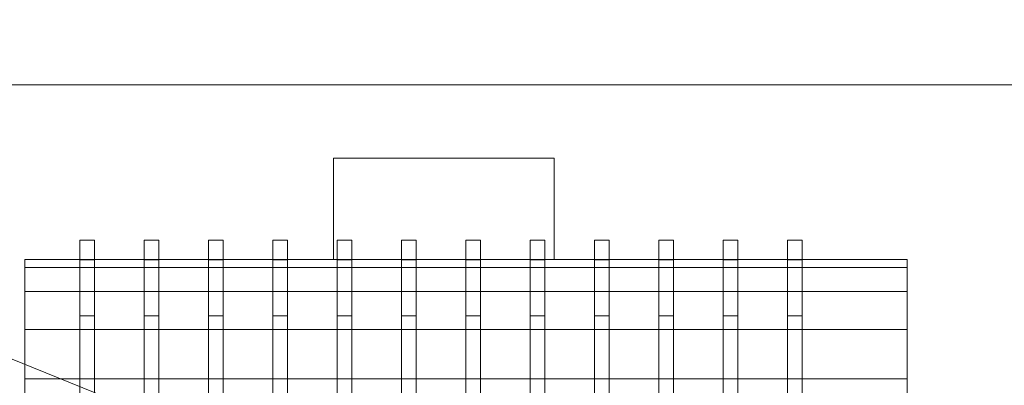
# Model space of a CAD drawing. Header units: millimetres. Extents: x -4738 to 65662, y -68080 to 6847.
# Tile 27 of 256: x 9642 to 10178, y -55564 to -55365. Entities that reach past the tile are written whole.
import ezdxf

# ---------------------------------------------------------------- set-up
doc = ezdxf.new("R2010")
doc.units = ezdxf.units.MM
doc.layers.add('COTAS_P', color=1, linetype='Continuous', lineweight=0)
doc.layers.add('R27_C10_CONJUNTO', color=7, linetype='Continuous', lineweight=0)
doc.dimstyles.new('R19_10', dxfattribs={"dimtxt": 25, "dimasz": 15, "dimexe": 15, "dimexo": 8, "dimgap": 10, "dimtad": 1, "dimtih": 1, "dimtoh": 1, "dimdsep": 46, "dimcen": 0.09, "dimadec": 0, "dimazin": 0, "dimtfac": 1, "dimtdec": 4, "dimtofl": 0, "dimtmove": 0, "dimatfit": 3, "dimfxl": 1, "dimtolj": 1, "dimtzin": 0, "dimarcsym": 0})

# ---------------------------------------------------------------- blocks, each defined once
blk = doc.blocks.new('DIM_R31_61')
at = {"layer": 'COTAS_P'}
for p, q in [((0, -55400), (15, -55395.5)), ((10475, -55400), (10460, -55395.5)), ((0, -56000), (0, -55400)), ((0, -55400), (10475, -55400)), ((0, -55400), (15, -55404.5)), ((10475, -55400), (10460, -55404.5)), ((10475, -56000), (10475, -55400))]:
    blk.add_line(p, q, dxfattribs=at)
blk.add_text('10475 P', height=25, dxfattribs=at).set_placement((5237.5, -55390))

msp = doc.modelspace()

# ---------------------------------------------------------------- linework, layer by layer
at = {"layer": 'R27_C10_CONJUNTO'}
for p, q in [((9813, -55440), (9933, -55440)), ((9813, -55440), (9813, -55495)), ((9933, -55495), (9933, -55440)), ((9675, -55495.287), (9675, -55484.6)), ((9675, -55484.6), (9683, -55484.6)), ((9683, -55495.287), (9683, -55484.6)), ((9710, -55495.287), (9710, -55484.6)), ((9710, -55484.6), (9718, -55484.6)), ((9718, -55495.287), (9718, -55484.6)), ((9745, -55495.287), (9745, -55484.6)), ((9745, -55484.6), (9753, -55484.6)), ((9753, -55495.287), (9753, -55484.6)), ((9780, -55495.287), (9780, -55484.6)), ((9780, -55484.6), (9788, -55484.6)), ((9788, -55495.287), (9788, -55484.6)), ((9815, -55495.287), (9815, -55484.6)), ((9815, -55484.6), (9823, -55484.6)), ((9823, -55495.287), (9823, -55484.6)), ((9850, -55495.287), (9850, -55484.6)), ((9850, -55484.6), (9858, -55484.6)), ((9858, -55495.287), (9858, -55484.6)), ((9885, -55495.287), (9885, -55484.6)), ((9885, -55484.6), (9893, -55484.6)), ((9893, -55495.287), (9893, -55484.6)), ((9920, -55495.287), (9920, -55484.6)), ((9920, -55484.6), (9928, -55484.6)), ((9928, -55495.287), (9928, -55484.6)), ((9955, -55495.287), (9955, -55484.6)), ((9955, -55484.6), (9963, -55484.6)), ((9963, -55495.287), (9963, -55484.6)), ((9990, -55495.287), (9990, -55484.6)), ((9990, -55484.6), (9998, -55484.6)), ((9998, -55495.287), (9998, -55484.6)), ((10025, -55495.287), (10025, -55484.6)), ((10025, -55484.6), (10033, -55484.6)), ((10033, -55495.287), (10033, -55484.6)), ((10060, -55495.287), (10060, -55484.6)), ((10060, -55484.6), (10068, -55484.6)), ((10068, -55495.287), (10068, -55484.6)), ((9645, -55499.43), (9645, -55495)), ((9645, -55495), (10125, -55495)), ((9675, -55525.722), (9675, -55495.287)), ((9675, -55495.287), (9683, -55495.287)), ((9683, -55525.722), (9683, -55495.287)), ((9710, -55525.722), (9710, -55495.287)), ((9710, -55495.287), (9718, -55495.287)), ((9718, -55525.722), (9718, -55495.287)), ((9745, -55525.722), (9745, -55495.287)), ((9745, -55495.287), (9753, -55495.287)), ((9753, -55525.722), (9753, -55495.287)), ((9780, -55525.722), (9780, -55495.287)), ((9780, -55495.287), (9788, -55495.287)), ((9788, -55525.722), (9788, -55495.287)), ((9813, -55495), (9933, -55495)), ((9815, -55525.722), (9815, -55495.287)), ((9815, -55495.287), (9823, -55495.287)), ((9823, -55525.722), (9823, -55495.287)), ((9850, -55525.722), (9850, -55495.287)), ((9850, -55495.287), (9858, -55495.287)), ((9858, -55525.722), (9858, -55495.287)), ((9885, -55525.722), (9885, -55495.287)), ((9885, -55495.287), (9893, -55495.287)), ((9893, -55525.722), (9893, -55495.287)), ((9920, -55525.722), (9920, -55495.287)), ((9920, -55495.287), (9928, -55495.287)), ((9928, -55525.722), (9928, -55495.287)), ((9955, -55525.722), (9955, -55495.287)), ((9955, -55495.287), (9963, -55495.287)), ((9963, -55525.722), (9963, -55495.287)), ((9990, -55525.722), (9990, -55495.287)), ((9990, -55495.287), (9998, -55495.287)), ((9998, -55525.722), (9998, -55495.287)), ((10025, -55525.722), (10025, -55495.287)), ((10025, -55495.287), (10033, -55495.287)), ((10033, -55525.722), (10033, -55495.287)), ((10060, -55525.722), (10060, -55495.287)), ((10060, -55495.287), (10068, -55495.287)), ((10068, -55525.722), (10068, -55495.287)), ((10125, -55499.43), (10125, -55495)), ((9645, -55512.417), (9645, -55499.43)), ((9645, -55499.43), (10125, -55499.43)), ((10125, -55512.417), (10125, -55499.43)), ((9645, -55533.076), (9645, -55512.417)), ((9645, -55512.417), (10125, -55512.417)), ((10125, -55533.076), (10125, -55512.417)), ((9584.267, -55527.619), (10514.267, -55902.619)), ((9675, -55571.271), (9675, -55525.722)), ((9675, -55525.722), (9683, -55525.722)), ((9683, -55571.271), (9683, -55525.722)), ((9710, -55571.271), (9710, -55525.722)), ((9710, -55525.722), (9718, -55525.722)), ((9718, -55571.271), (9718, -55525.722)), ((9745, -55571.271), (9745, -55525.722)), ((9745, -55525.722), (9753, -55525.722)), ((9753, -55571.271), (9753, -55525.722)), ((9780, -55571.271), (9780, -55525.722)), ((9780, -55525.722), (9788, -55525.722)), ((9788, -55571.271), (9788, -55525.722)), ((9815, -55571.271), (9815, -55525.722)), ((9815, -55525.722), (9823, -55525.722)), ((9823, -55571.271), (9823, -55525.722)), ((9850, -55571.271), (9850, -55525.722)), ((9850, -55525.722), (9858, -55525.722)), ((9858, -55571.271), (9858, -55525.722)), ((9885, -55571.271), (9885, -55525.722)), ((9885, -55525.722), (9893, -55525.722)), ((9893, -55571.271), (9893, -55525.722)), ((9920, -55571.271), (9920, -55525.722)), ((9920, -55525.722), (9928, -55525.722)), ((9928, -55571.271), (9928, -55525.722)), ((9955, -55571.271), (9955, -55525.722)), ((9955, -55525.722), (9963, -55525.722)), ((9963, -55571.271), (9963, -55525.722)), ((9990, -55571.271), (9990, -55525.722)), ((9990, -55525.722), (9998, -55525.722)), ((9998, -55571.271), (9998, -55525.722)), ((10025, -55571.271), (10025, -55525.722)), ((10025, -55525.722), (10033, -55525.722)), ((10033, -55571.271), (10033, -55525.722)), ((10060, -55571.271), (10060, -55525.722)), ((10060, -55525.722), (10068, -55525.722)), ((10068, -55571.271), (10068, -55525.722)), ((9645, -55560), (9645, -55533.076)), ((9645, -55533.076), (10125, -55533.076)), ((10125, -55560), (10125, -55533.076)), ((9645, -55591.354), (9645, -55560)), ((9645, -55560), (10125, -55560)), ((10125, -55591.354), (10125, -55560))]:
    msp.add_line(p, q, dxfattribs=at)

# ---------------------------------------------------------------- dimensions: what is measured, and where the dimension line sits
at = {"layer": 'COTAS_P'}
dim = msp.add_aligned_dim(p1=(0, -56000), p2=(10475, -56000), distance=600, text='<> P', dimstyle='R19_10', dxfattribs=at)
dim.commit()
dim.dimension.update_dxf_attribs({"geometry": 'DIM_R31_61', "text_midpoint": (5237.5, -55400)})

doc.saveas('drawing.dxf')
